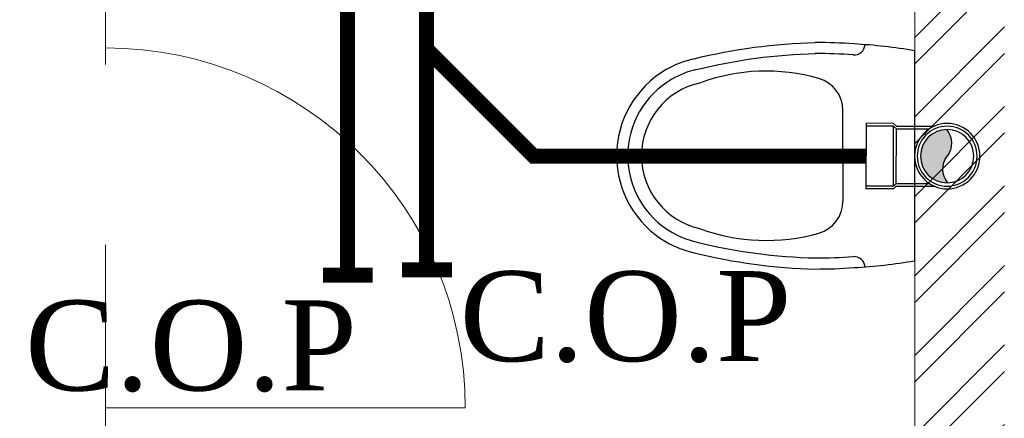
# Model space of a CAD drawing. Header units: inches. Extents: x 119662 to 158499, y 12149 to 20675.
# Tile 62 of 97: x 122414 to 122480, y 19548 to 19575. Entities that reach past the tile are written whole.
import ezdxf

# ---------------------------------------------------------------- set-up
doc = ezdxf.new("R2010")
doc.units = ezdxf.units.IN
doc.header["$MEASUREMENT"] = 0
for name, color, linetype, lineweight in [('00-GRIDTEXT', 1, 'Continuous', 13), ('KIT TEXT.', 5, 'Continuous', 5), ('PD_BRICK WALL_115', 134, 'Continuous', 30), ('PD_FIXTURE', 21, 'Continuous', 25), ('PD_HATCH', 45, 'Continuous', 9), ('PP- 75DIA Soil Waste Sewer pipe', 90, 'Continuous', 9), ('PP-Soil Pipe', 1, 'Continuous', 25), ('PP-SWP', 1, 'Continuous', 25), ('PP-TEXT', 7, 'Continuous', 40)]:
    doc.layers.add(name, color=color, linetype=linetype, lineweight=lineweight)
doc.layers.add('PD_025_TEXT', color=61, linetype='Continuous')
doc.styles.add('Arial', font='GOTHIC.TTF')
doc.styles.add('ISO', font='isocp.shx', dxfattribs={"height": 250})
doc.styles.get("Standard").update_dxf_attribs({"font": 'times.ttf', "height": 4})
doc.styles.add('style1', font='arial.ttf', dxfattribs={"height": 500})
doc.dimstyles.new('ISO-10', dxfattribs={"dimtxt": 6, "dimasz": 0.5, "dimexe": 1.25, "dimexo": 0.625, "dimtad": 1, "dimtoh": 1, "dimdec": 1, "dimlunit": 4, "dimtxsty": 'Standard', "dimblk": 'ARCHTICK', "dimcen": 2.5, "dimclrt": 3, "dimadec": 0, "dimazin": 0, "dimtfac": 1, "dimtdec": 1, "dimtmove": 1, "dimatfit": 3, "dimfxl": 1, "dimarcsym": 0})

# ---------------------------------------------------------------- blocks, each defined once
blk = doc.blocks.new('A$C6E471120')
at = {"layer": 'KIT TEXT.', "color": 251, "char_height": 60.17529562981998, "attachment_point": 7, "style": 'ISO'}
for s, insert, width in [('\\pi300.49;{\\Fromans|c0;\\W0.8;WORK TABLE}', (-5344.126322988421, -2682.893930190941, 488.6049877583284), 1050.283938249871), ('\\pi526.07;{\\Fromans|c0;\\W0.8; \\P\\pi263.59;CHEST FREEZER}', (-2320.850693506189, -2768.570728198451, 488.6049877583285), 1100.283938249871), ('\\pi526.07;{\\Fromans|c0;\\W0.8; \\P\\pi263.59;CHEST FREEZER}', (-1182.640767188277, -2768.570728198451, 488.6049877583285), 1100.283938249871)]:
    blk.add_mtext(s, dxfattribs=dict(at, insert=insert, width=width))
blk = doc.blocks.new('A$C24556D30')
at = {"color": 8}
for p, q in [((170.0000553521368, 400.0000540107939), (170.0000553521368, 20.00005401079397)), ((300.0000553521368, 210.000054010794), (300.0000553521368, 292.2294342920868)), ((300.0000553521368, 210.000054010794), (300.0000553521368, 127.7706737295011))]:
    blk.add_line(p, q, dxfattribs=at)
for points in [[(279.8877858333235, 412.5391608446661, 0.027530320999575), (170.0000553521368, 400.0000540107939, 0.027530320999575)], [(569.74867281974, 385.5564478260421, 0.0549045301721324), (350.0000553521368, 415.000054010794, 0.0549045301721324)], [(564.9384326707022, 366.1435245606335, 0.0549045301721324), (349.5301892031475, 395.0055741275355, 0.0549045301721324)], [(300.0000553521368, 210.000054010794), (300.0000553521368, 290.000054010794, 0.7043924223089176)], [(300.0000553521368, 210.000054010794), (300.0000553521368, 130.0000540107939, -0.7043924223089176)], [(564.9384326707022, 53.85658346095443, -0.0549045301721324), (349.5301892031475, 24.99453389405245, -0.0549045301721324)], [(170.0000553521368, 20.00005401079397, 0.0275303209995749), (279.8877858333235, 7.460947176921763, 0.0275303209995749)], [(569.74867281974, 34.44366019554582, -0.0549045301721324), (350.0000553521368, 5.000054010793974, -0.0549045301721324)]]:
    blk.add_lwpolyline(points, format="xyb", dxfattribs=at)
for centre, radius, start, end in [((279.9358992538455, 412.5424842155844), 20, 184.5904764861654, 273.8822723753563), ((350.0000553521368, -584.9999459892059), 1000, 90, 94.02043563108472), ((350.0000553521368, -584.9999459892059), 980, 90, 94.02043563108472), ((530.0000553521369, 210.000054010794), 180, 59.99999999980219, 77.24246783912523), ((439.0485481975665, 15.1852102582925), 348.1009654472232, 69.7009941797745, 105.9249351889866), ((530.0000553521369, 210.000054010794), 160, 59.99999999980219, 77.24246783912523), ((530.0000553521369, 210.000054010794), 180, 0, 59.99999999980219), ((360.0000553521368, 292.2294342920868), 60, 105.9249351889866, 180), ((530.0000553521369, 210.000054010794), 135, 0, 77.24246783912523), ((530.0000553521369, 210.000054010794), 160, 0, 59.99999999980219), ((530.0000553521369, 210.000054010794), 135, 282.7575321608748, 0), ((530.0000553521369, 210.000054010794), 160, 300.0000000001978, 0), ((530.0000553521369, 210.000054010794), 180, 300.0000000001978, 0), ((360.0000553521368, 127.7706737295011), 60, 180, 254.0750648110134), ((439.0485481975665, 404.8148977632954), 348.1009654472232, 254.0750648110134, 290.2990058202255), ((530.0000553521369, 210.000054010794), 160, 282.7575321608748, 300.0000000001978), ((530.0000553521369, 210.000054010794), 180, 282.7575321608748, 300.0000000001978), ((279.9358992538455, 7.457623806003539), 20, 86.1177276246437, 175.4095235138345), ((350.0000553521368, 1005.000054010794), 980, 265.9795643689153, 270), ((350.0000553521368, 1005.000054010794), 1000, 265.9795643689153, 270)]:
    blk.add_arc(centre, radius, start, end, dxfattribs=at)
blk = doc.blocks.new('FIRST FLOOR')
at = {"layer": 'PD_HATCH', "lineweight": 5}
h = blk.add_hatch(dxfattribs=at)
h.set_pattern_fill('ANSI32', color=251, scale=10)
h.set_pattern_definition([(45, (165803.1265799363, 37468.14043095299), (-2.651650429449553, 2.651650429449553), []), (45, (165804.8943468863, 37468.14043095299), (-2.651650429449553, 2.651650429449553), [])])
h.paths.add_polyline_path([(139780.6576681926, 19570.7536129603), (139774.6576681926, 19570.7536129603), (139774.6576681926, 19542.1286129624), (139780.6576681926, 19542.1286129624)])
h.paths.add_polyline_path([(139780.6576681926, 19542.1286129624), (139774.6576681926, 19542.1286129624), (139774.6576681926, 19504.50361296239), (139780.6576681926, 19504.50361296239)])
h.paths.add_polyline_path([(139780.6576681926, 19504.50361296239), (139774.6576681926, 19504.50361296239), (139774.6576681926, 19466.87861296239), (139780.6576681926, 19466.87861296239)])
h.paths.add_polyline_path([(139054.6576681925, 19416.25361296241), (139048.6576681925, 19416.25361296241), (139048.6576681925, 19369.25361296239), (139054.6576681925, 19369.25361296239)])
at = {"layer": 'PD_BRICK WALL_115', "color": 251, "lineweight": 5}
blk.add_line((139774.6576681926, 19570.75361296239), (139774.6576681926, 19466.87861296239), dxfattribs=at)
at = {"layer": 'PD_FIXTURE', "color": 251, "lineweight": 5, "ltscale": 12}
for p, q in [((139720.6576681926, 19506.50361296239), (139720.6576681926, 19492.87861296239)), ((139720.6576681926, 19468.87861296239), (139720.6576681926, 19492.87861296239)), ((139720.6576681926, 19468.87861296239), (139720.6576681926, 19466.87861296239)), ((139720.6576681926, 19468.87861296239), (139744.6576681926, 19468.87861296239))]:
    blk.add_line(p, q, dxfattribs=at)
blk.add_arc((139720.6576681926, 19468.87861296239), 24, 0, 90, dxfattribs=at)
at = {"layer": '00-GRIDTEXT', "color": 8, "xscale": 0.03937007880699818, "yscale": 0.03937007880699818, "zscale": 0.03937007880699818}
blk.add_blockref('A$C6E471120', (139249.657668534, 19579.75418360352), dxfattribs=at)
at = {"layer": 'PD_FIXTURE', "color": 251, "ltscale": 12, "xscale": 0.03684210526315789, "yscale": 0.03684210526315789, "zscale": 0.03684210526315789, "rotation": 180}
blk.add_blockref('A$C24556D30', (139780.9208281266, 19493.42795705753), dxfattribs=at)
at = {"layer": 'PD_025_TEXT', "color": 251, "insert": (139428.3424848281, 19534.12926220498), "char_height": 8, "width": 128.4952190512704, "attachment_point": 1, "style": 'style1'}
blk.add_mtext('\\pi38.106;H. TOILET\\P\\pi44.447;6\' X 7\'5"', dxfattribs=at)
blk = doc.blocks.new('PP-WC CONNECTOR BEND')
at = {"lineweight": 30}
h = blk.add_hatch(color=256, dxfattribs=at)
edge = h.paths.add_edge_path()
edge.add_ellipse((-79.84568734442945, 16.06918967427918), major_axis=(19.39290396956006, 18.32186724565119), ratio=1, start_angle=96.33861705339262, end_angle=173.6613829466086, ccw=False)
edge.add_ellipse((-101.1428493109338, 0.0003864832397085), major_axis=(22.89194586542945, -24.23013451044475), ratio=0.9999999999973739, start_angle=-45.00000000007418, end_angle=134.9999999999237, ccw=False)
edge.add_ellipse((-122.4400112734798, -16.0684167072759), major_axis=(18.3218672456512, -19.39290396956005), ratio=1, start_angle=6.33861705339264, end_angle=83.66138294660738)
at = {"linetype": 'Continuous'}
for p, q in [((-37.50000000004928, 37.49999999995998), (-84.90057435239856, 37.49999999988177)), ((-34.09090909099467, 40.90909090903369), (-37.50000000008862, 37.49999999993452)), ((-34.09090909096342, 40.90909090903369), (-5.70708e-11, 40.90909090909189)), ((5.72413e-11, -40.90909090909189), (-5.70708e-11, 40.90909090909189)), ((-37.49999999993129, -37.50000000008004), (-84.90057435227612, -37.50000000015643)), ((-34.09090909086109, -40.90909090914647), (-37.4999999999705, -37.50000000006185)), ((-34.09090909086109, -40.90909090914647), (5.72413e-11, -40.90909090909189))]:
    blk.add_line(p, q, dxfattribs=at)
at = {"linetype": 'Continuous', "ltscale": 0.005}
for p, q in [((-34.09090909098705, 37.49999999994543), (-37.50000000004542, 34.09090909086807)), ((-34.09090909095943, 37.49999999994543), (-6.89511e-11, 37.5)), ((-34.09090909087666, -37.50000000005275), (-34.09090909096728, 37.49999999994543)), ((-37.50000000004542, 34.09090909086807), (-78.63664915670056, 34.09090909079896)), ((-37.49999999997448, -34.09090909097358), (-37.50000000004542, 34.09090909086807)), ((-37.49999999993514, -34.09090909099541), (-78.63664915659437, -34.09090909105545)), ((-34.09090909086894, -37.50000000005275), (-37.49999999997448, -34.09090909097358)), ((-34.09090909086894, -37.50000000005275), (4.14389e-11, -37.5))]:
    blk.add_line(p, q, dxfattribs=at)
at = {"linetype": 'Continuous'}
blk.add_circle((-101.2499999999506, -1.69166e-10), 40.90909090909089, dxfattribs=at)
at = {"lineweight": 30}
for radius in [37.50049768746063, 33.33377572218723]:
    blk.add_circle((-101.1428493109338, 0.0003864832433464), radius, dxfattribs=at)
for centre, start, end in [((-79.84568734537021, 16.06918967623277), 139.7119494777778, 217.0347153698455), ((-122.4400112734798, -16.0684167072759), 319.7119494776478, 37.03471536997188)]:
    blk.add_arc(centre, 26.67912186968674, start, end, dxfattribs=at)
blk = doc.blocks.new('_ArchTick')
at = {"color": 251, "linetype": 'ByBlock', "const_width": 0.15}
blk.add_lwpolyline([(-0.5, -0.5), (0.5, 0.5)], dxfattribs=at)

msp = doc.modelspace()

# ---------------------------------------------------------------- block references
at = {"color": 8}
msp.add_blockref('FIRST FLOOR', (-17300.78625003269, 79.92778982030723), dxfattribs=at)

# ---------------------------------------------------------------- next in the draw order: linework, layer by layer
at = {"layer": 'PP- 75DIA Soil Waste Sewer pipe', "ltscale": 0.015}
msp.add_lwpolyline([(122431.8043006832, 19644.87961830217, 0.9999999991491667, 0.9999999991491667, 0), (122436.0080252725, 19640.67589371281, 0.9999999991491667, 0.9999999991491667, 0), (122436.0080252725, 19557.65537875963, 0.9999999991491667, 0.9999999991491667, 0)], format="xyseb", dxfattribs=at)
at = {"layer": 'PP- 75DIA Soil Waste Sewer pipe', "ltscale": 0.015, "const_width": 0.9999999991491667}
msp.add_lwpolyline([(122437.6916544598, 19557.65537875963), (122434.3692729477, 19557.65537875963)], dxfattribs=at)
at = {"layer": 'PP-Soil Pipe', "color": 1, "ltscale": 0.015}
for points in [[(122419.8314059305, 19640.85137235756, 1, 1, 0), (122441.296907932, 19619.38587035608, 0.9999999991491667, 0.9999999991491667, 0), (122441.296907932, 19558.00715163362, 0.9999999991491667, 0.9999999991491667, 0)], [(122441.296907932, 19572.73030985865, 0.9999999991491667, 0.9999999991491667, 0), (122448.4374291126, 19565.58978867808, 0.9999999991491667, 0.9999999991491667, 0), (122470.6442080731, 19565.58978867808, 0.9999999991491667, 0.9999999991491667, 0)]]:
    msp.add_lwpolyline(points, format="xyseb", dxfattribs=at)
at = {"layer": 'PP-Soil Pipe', "color": 1, "ltscale": 0.015, "const_width": 0.9999999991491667}
msp.add_lwpolyline([(122442.9805371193, 19558.00715163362), (122439.6581556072, 19558.00715163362)], dxfattribs=at)

# ---------------------------------------------------------------- next in the draw order: block references
at = {"layer": 'PP-SWP', "xscale": -0.05333333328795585, "yscale": 0.05333333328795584, "zscale": 0.05333333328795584, "rotation": 359.8999181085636}
msp.add_blockref('PP-WC CONNECTOR BEND', (122470.6442282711, 19565.60135180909), dxfattribs=at)

# ---------------------------------------------------------------- next in the draw order: texts
at = {"layer": 'PP-TEXT', "char_height": 5.999999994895, "width": 26.66140014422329, "attachment_point": 7, "style": 'Arial'}
for insert in [(122443.4934647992, 19551.79604969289), (122414.4894090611, 19549.84306205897)]:
    msp.add_mtext('{\\fTimes New Roman|b0|i0|c0|p0;C.O.P}', dxfattribs=dict(at, insert=insert))

# ---------------------------------------------------------------- next in the draw order: leaders
at = {"layer": 'PP-Soil Pipe', "color": 1, "lineweight": 5, "ltscale": 0.015}
msp.add_leader([(122441.2075334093, 19596.6900181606), (122441.2075334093, 19564.32176850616)], dimstyle='ISO-10', override={"dimasz": 12, "dimgap": 0.625, "dimtad": 0}, dxfattribs=at)

# ---------------------------------------------------------------- next in the draw order: texts
at = {"layer": 'PP-TEXT', "insert": (122344.5186530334, 19562.44742792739, -0.00456549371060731), "char_height": 5.999999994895, "width": 79.39153849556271, "attachment_point": 7, "style": 'Arial', "bg_fill": 2}
msp.add_mtext('{\\fTimes New Roman|b0|i0|c0|p34;Ø75MM WWP }', dxfattribs=at)

doc.saveas('drawing.dxf')
